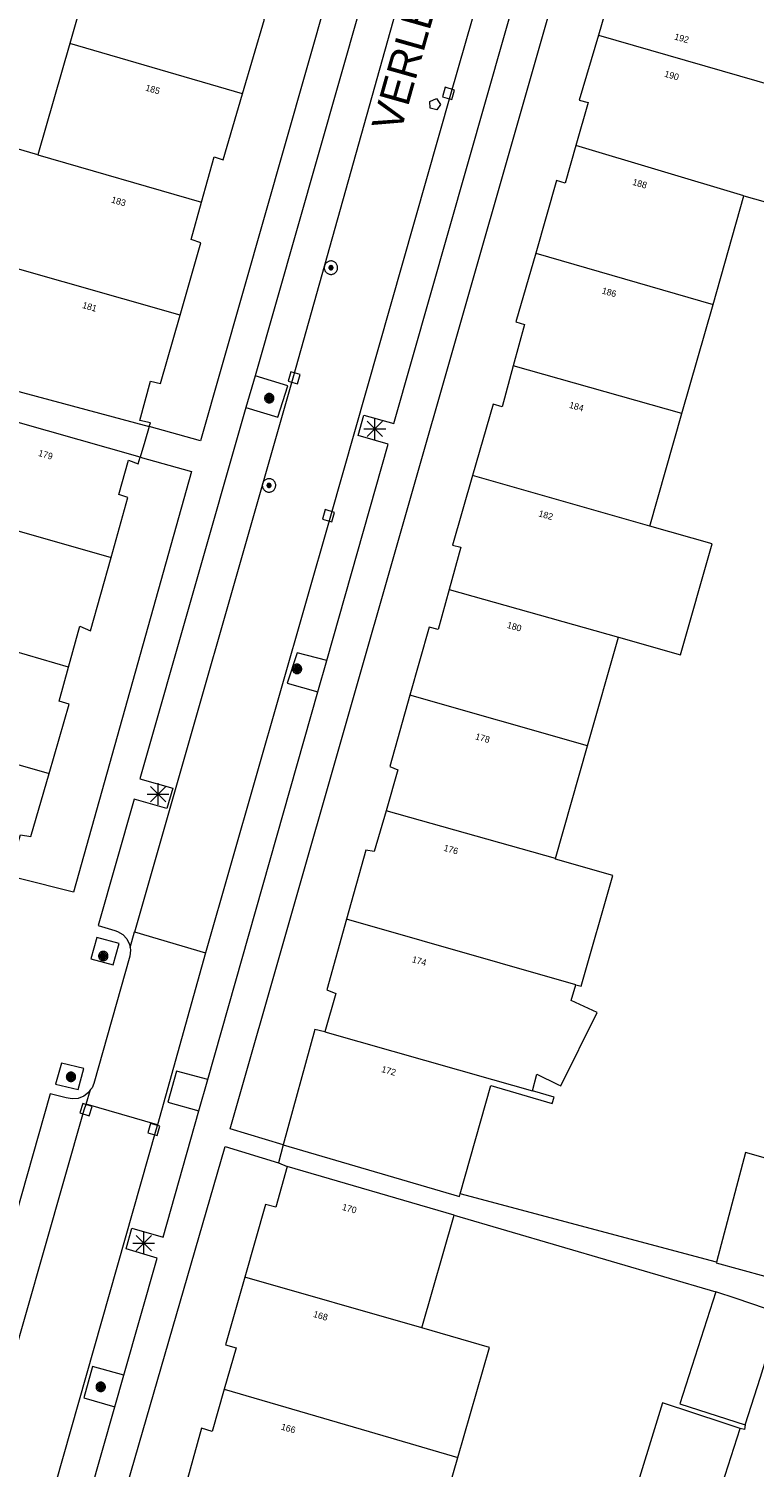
# Model space of a CAD drawing. Header units: metres. Extents: x 135779 to 137489, y 452643 to 455118.
# Tile 61 of 256: x 136502 to 136535, y 453078 to 453144. Entities that reach past the tile are written whole.
import ezdxf
from ezdxf.enums import TextEntityAlignment as Align

# ---------------------------------------------------------------- set-up
doc = ezdxf.new("R2010")
doc.units = ezdxf.units.M
for name, color, linetype, lineweight in [('KTop_NAR_Huisnummer (t)', 7, 'Continuous', 13), ('KTop_NAR_Huisnummer tijdelijk (t)', 7, 'Continuous', 13), ('KTop_ORL_Weg_Straatnaam (t)', 7, 'Continuous', 13), ('KTop_PAL_Lichtmast', 40, 'Continuous', 13), ('KTop_PND_Grondvlaksituatie van BAG-pand [tachy]', 1, 'Continuous', 13), ('KTop_PND_Pandscheiding', 40, 'Continuous', 13), ('KTop_PUT_Brandkraan of -put', 1, 'Continuous', 13), ('KTop_PUT_Inspectie- of rioolput', 15, 'Continuous', 13), ('KTop_PUT_Kolk', 15, 'Continuous', 13), ('KTop_VGO_Boom', 92, 'Continuous', 13), ('KTop_WGD_Parkeervlak', 251, 'Continuous', 13), ('KTop_WGD_Rijbaan_Lokale weg', 251, 'Continuous', 13), ('KTop_WGD_Rijbaan_Lokale weg_verkeersdrempel', 40, 'Continuous', 13), ('KTop_WGD_Voetpad', 251, 'Continuous', 13), ('KTop_WGD_Voetpad_achterpad', 251, 'Continuous', 13)]:
    doc.layers.add(name, color=color, linetype=linetype, lineweight=lineweight)
doc.styles.add('Style-ROVU', font='ROVU.shx')
doc.styles.add('Style-ROVUCURSIEF', font='ROVUCURSIEF.shx')

# ---------------------------------------------------------------- blocks, each defined once
blk = doc.blocks.new('PAL_Lichtmast')
at = {"layer": 'KTop_PAL_Lichtmast'}
for p, q in [((-0.354, -0.354), (0.354, 0.354)), ((0.354, -0.354), (-0.354, 0.354)), ((0, -0.5), (0, 0.5)), ((-0.5, 0), (0.5, 0))]:
    blk.add_line(p, q, dxfattribs=at)
blk = doc.blocks.new('PUT_Brandkraan_of_-put')
at = {"layer": 'KTop_PUT_Brandkraan of -put'}
for p, q in [((-0.25, 0.034), (0, 0.25)), ((-0.158, -0.25), (-0.25, 0.034)), ((0, 0.25), (0.25, 0.033)), ((0.25, 0.033), (0.158, -0.25)), ((0.158, -0.25), (-0.158, -0.25))]:
    blk.add_line(p, q, dxfattribs=at)
blk = doc.blocks.new('PUT_Inspectie-_of_rioolput')
at = {"layer": 'KTop_PUT_Inspectie- of rioolput', "flags": 128}
for points in [[(0.31, 0), (0.308, 0.032), (0.303, 0.064), (0.294, 0.095), (0.283, 0.126), (0.268, 0.155), (0.25, 0.182), (0.23, 0.207), (0.207, 0.23), (0.182, 0.25), (0.154, 0.268), (0.126, 0.283), (0.095, 0.294), (0.064, 0.303), (0.032, 0.308), (0, 0.309), (-0.032, 0.308), (-0.064, 0.303), (-0.096, 0.294), (-0.126, 0.283), (-0.155, 0.268), (-0.182, 0.25), (-0.207, 0.23), (-0.23, 0.207), (-0.25, 0.182), (-0.268, 0.154), (-0.283, 0.126), (-0.294, 0.095), (-0.303, 0.064), (-0.308, 0.032), (-0.309, 0), (-0.308, -0.032), (-0.303, -0.064), (-0.294, -0.096), (-0.283, -0.126), (-0.268, -0.155), (-0.25, -0.182), (-0.23, -0.207), (-0.207, -0.23), (-0.182, -0.25), (-0.155, -0.268), (-0.126, -0.283), (-0.096, -0.294), (-0.064, -0.303), (-0.032, -0.308), (0, -0.309), (0.032, -0.308), (0.064, -0.303), (0.095, -0.294), (0.126, -0.283), (0.155, -0.268), (0.182, -0.25), (0.207, -0.23), (0.23, -0.207), (0.25, -0.182), (0.268, -0.155), (0.283, -0.126), (0.294, -0.096), (0.303, -0.064), (0.308, -0.032), (0.31, 0)], [(0.095, 0), (0.094, 0.009), (0.092, 0.019), (0.09, 0.029), (0.086, 0.038), (0.082, 0.047), (0.076, 0.055), (0.07, 0.063), (0.063, 0.07), (0.055, 0.076), (0.047, 0.082), (0.038, 0.086), (0.029, 0.09), (0.019, 0.092), (0.009, 0.094), (0, 0.094), (-0.01, 0.094), (-0.02, 0.092), (-0.029, 0.09), (-0.039, 0.086), (-0.048, 0.082), (-0.056, 0.076), (-0.064, 0.07), (-0.071, 0.063), (-0.077, 0.055), (-0.082, 0.047), (-0.087, 0.038), (-0.09, 0.029), (-0.093, 0.019), (-0.094, 0.009), (-0.095, 0), (-0.094, -0.01), (-0.093, -0.02), (-0.09, -0.029), (-0.087, -0.039), (-0.082, -0.048), (-0.077, -0.056), (-0.071, -0.064), (-0.064, -0.071), (-0.056, -0.077), (-0.047, -0.082), (-0.039, -0.087), (-0.029, -0.09), (-0.02, -0.093), (-0.01, -0.094), (0, -0.095), (0.009, -0.094), (0.019, -0.093), (0.029, -0.09), (0.038, -0.087), (0.047, -0.082), (0.055, -0.077), (0.063, -0.071), (0.07, -0.064), (0.076, -0.056), (0.082, -0.047), (0.086, -0.039), (0.09, -0.029), (0.092, -0.02), (0.094, -0.01), (0.095, 0)], [(0.035, 0), (0.034, 0.003), (0.034, 0.007), (0.033, 0.01), (0.031, 0.014), (0.03, 0.017), (0.028, 0.02), (0.026, 0.023), (0.023, 0.026), (0.02, 0.028), (0.017, 0.03), (0.014, 0.031), (0.01, 0.033), (0.007, 0.034), (0.003, 0.034), (0, 0.034), (-0.004, 0.034), (-0.007, 0.034), (-0.011, 0.033), (-0.014, 0.031), (-0.018, 0.03), (-0.021, 0.028), (-0.023, 0.026), (-0.026, 0.023), (-0.028, 0.02), (-0.03, 0.017), (-0.032, 0.014), (-0.033, 0.01), (-0.034, 0.007), (-0.035, 0.003), (-0.035, 0), (-0.035, -0.004), (-0.034, -0.007), (-0.033, -0.011), (-0.032, -0.014), (-0.03, -0.018), (-0.028, -0.021), (-0.026, -0.023), (-0.023, -0.026), (-0.021, -0.028), (-0.017, -0.03), (-0.014, -0.032), (-0.011, -0.033), (-0.007, -0.034), (-0.004, -0.035), (0, -0.035), (0.003, -0.035), (0.007, -0.034), (0.01, -0.033), (0.014, -0.032), (0.017, -0.03), (0.02, -0.028), (0.023, -0.026), (0.026, -0.023), (0.028, -0.021), (0.03, -0.017), (0.031, -0.014), (0.033, -0.011), (0.034, -0.007), (0.034, -0.004), (0.035, 0)], [(0.01, 0.02), (0.007, 0.02), (0.005, 0.021), (0.003, 0.022), (0.001, 0.022), (-0.001, 0.022), (-0.004, 0.022), (-0.006, 0.021), (-0.008, 0.02), (-0.01, 0.019), (-0.012, 0.018), (-0.014, 0.017), (-0.016, 0.015), (-0.017, 0.013), (-0.019, 0.012), (-0.02, 0.009), (-0.021, 0.007), (-0.022, 0.005), (-0.022, 0.003), (-0.022, 0.001), (-0.022, -0.001), (-0.022, -0.004), (-0.022, -0.006), (-0.021, -0.008), (-0.02, -0.01), (-0.019, -0.012), (-0.017, -0.014), (-0.016, -0.016), (-0.014, -0.017), (-0.012, -0.019), (-0.01, -0.02), (-0.008, -0.021), (-0.006, -0.022), (-0.003, -0.022), (-0.001, -0.022), (0.001, -0.022), (0.003, -0.022), (0.005, -0.022), (0.008, -0.021), (0.01, -0.02), (0.012, -0.019), (0.014, -0.017), (0.015, -0.016), (0.017, -0.014), (0.018, -0.012), (0.02, -0.01), (0.02, -0.008), (0.021, -0.006), (0.022, -0.003), (0.022, -0.001), (0.022, 0.001), (0.022, 0.003), (0.021, 0.005), (0.02, 0.008), (0.019, 0.01), (0.018, 0.012), (0.017, 0.014), (0.015, 0.015), (0.013, 0.017), (0.012, 0.018), (0.01, 0.02)]]:
    blk.add_lwpolyline(points, dxfattribs=at)
blk = doc.blocks.new('PUT_Kolk')
at = {"layer": 'KTop_PUT_Kolk', "flags": 128}
blk.add_lwpolyline([(0.225, -0.225), (0.225, 0.225), (-0.225, 0.225), (-0.225, -0.225), (0.225, -0.225)], dxfattribs=at)
blk = doc.blocks.new('VGO_Boom')
at = {"layer": 'KTop_VGO_Boom', "flags": 128}
for points in [[(0.215, 0), (0.214, 0.022), (0.21, 0.045), (0.204, 0.066), (0.196, 0.087), (0.186, 0.108), (0.174, 0.126), (0.16, 0.144), (0.144, 0.16), (0.126, 0.174), (0.107, 0.186), (0.087, 0.196), (0.066, 0.204), (0.045, 0.21), (0.022, 0.214), (-0.001, 0.215), (-0.023, 0.214), (-0.045, 0.21), (-0.067, 0.204), (-0.088, 0.196), (-0.108, 0.186), (-0.127, 0.174), (-0.144, 0.16), (-0.16, 0.144), (-0.174, 0.126), (-0.187, 0.107), (-0.197, 0.087), (-0.205, 0.066), (-0.211, 0.045), (-0.214, 0.022), (-0.215, -0.001), (-0.214, -0.023), (-0.211, -0.045), (-0.205, -0.067), (-0.197, -0.088), (-0.187, -0.108), (-0.174, -0.127), (-0.16, -0.144), (-0.144, -0.16), (-0.127, -0.174), (-0.108, -0.187), (-0.088, -0.197), (-0.067, -0.205), (-0.045, -0.211), (-0.023, -0.214), (0, -0.215), (0.022, -0.214), (0.045, -0.211), (0.066, -0.205), (0.087, -0.197), (0.108, -0.187), (0.126, -0.174), (0.144, -0.16), (0.16, -0.144), (0.174, -0.127), (0.186, -0.108), (0.196, -0.088), (0.204, -0.067), (0.21, -0.045), (0.214, -0.023), (0.215, -0.001)], [(0.155, 0), (0.154, 0.016), (0.152, 0.032), (0.147, 0.048), (0.142, 0.063), (0.134, 0.078), (0.125, 0.091), (0.115, 0.104), (0.104, 0.115), (0.091, 0.125), (0.077, 0.134), (0.063, 0.142), (0.048, 0.147), (0.032, 0.152), (0.016, 0.154), (-0.001, 0.155), (-0.017, 0.154), (-0.033, 0.152), (-0.048, 0.147), (-0.064, 0.142), (-0.078, 0.134), (-0.092, 0.125), (-0.104, 0.115), (-0.116, 0.104), (-0.126, 0.091), (-0.135, 0.077), (-0.142, 0.063), (-0.148, 0.048), (-0.152, 0.032), (-0.155, 0.016), (-0.155, -0.001), (-0.155, -0.017), (-0.152, -0.033), (-0.148, -0.048), (-0.142, -0.064), (-0.135, -0.078), (-0.126, -0.092), (-0.116, -0.104), (-0.104, -0.116), (-0.092, -0.126), (-0.078, -0.135), (-0.064, -0.142), (-0.048, -0.148), (-0.033, -0.152), (-0.017, -0.155), (0, -0.155), (0.016, -0.155), (0.032, -0.152), (0.048, -0.148), (0.063, -0.142), (0.078, -0.135), (0.091, -0.126), (0.104, -0.116), (0.115, -0.104), (0.125, -0.092), (0.134, -0.078), (0.142, -0.064), (0.147, -0.048), (0.152, -0.033), (0.154, -0.017), (0.155, -0.001)], [(0.095, 0), (0.094, 0.01), (0.093, 0.02), (0.09, 0.029), (0.087, 0.039), (0.082, 0.048), (0.077, 0.056), (0.071, 0.064), (0.064, 0.071), (0.056, 0.077), (0.047, 0.082), (0.039, 0.087), (0.029, 0.09), (0.02, 0.093), (0.01, 0.094), (-0.001, 0.095), (-0.01, 0.094), (-0.02, 0.093), (-0.03, 0.09), (-0.039, 0.087), (-0.048, 0.082), (-0.056, 0.077), (-0.064, 0.071), (-0.071, 0.064), (-0.077, 0.056), (-0.083, 0.047), (-0.087, 0.039), (-0.091, 0.029), (-0.093, 0.02), (-0.095, 0.01), (-0.095, -0.001), (-0.095, -0.01), (-0.093, -0.02), (-0.091, -0.03), (-0.087, -0.039), (-0.083, -0.048), (-0.077, -0.056), (-0.071, -0.064), (-0.064, -0.071), (-0.056, -0.077), (-0.048, -0.083), (-0.039, -0.087), (-0.03, -0.091), (-0.02, -0.093), (-0.01, -0.095), (0, -0.095), (0.01, -0.095), (0.02, -0.093), (0.029, -0.091), (0.039, -0.087), (0.048, -0.083), (0.056, -0.077), (0.064, -0.071), (0.071, -0.064), (0.077, -0.056), (0.082, -0.048), (0.087, -0.039), (0.09, -0.03), (0.093, -0.02), (0.094, -0.01), (0.095, -0.001)], [(0.035, 0), (0.035, 0.004), (0.034, 0.007), (0.033, 0.011), (0.032, 0.014), (0.03, 0.018), (0.028, 0.021), (0.026, 0.023), (0.023, 0.026), (0.021, 0.028), (0.017, 0.03), (0.014, 0.032), (0.011, 0.033), (0.007, 0.034), (0.004, 0.035), (-0.001, 0.035), (-0.004, 0.035), (-0.008, 0.034), (-0.011, 0.033), (-0.015, 0.032), (-0.018, 0.03), (-0.021, 0.028), (-0.024, 0.026), (-0.027, 0.023), (-0.029, 0.021), (-0.031, 0.017), (-0.032, 0.014), (-0.034, 0.011), (-0.035, 0.007), (-0.035, 0.004), (-0.035, -0.001), (-0.035, -0.004), (-0.035, -0.008), (-0.034, -0.011), (-0.032, -0.015), (-0.031, -0.018), (-0.029, -0.021), (-0.027, -0.024), (-0.024, -0.027), (-0.021, -0.029), (-0.018, -0.031), (-0.015, -0.032), (-0.011, -0.034), (-0.008, -0.035), (-0.004, -0.035), (0, -0.035), (0.004, -0.035), (0.007, -0.035), (0.011, -0.034), (0.014, -0.032), (0.018, -0.031), (0.021, -0.029), (0.023, -0.027), (0.026, -0.024), (0.028, -0.021), (0.03, -0.018), (0.032, -0.015), (0.033, -0.011), (0.034, -0.008), (0.035, -0.004), (0.035, 0)]]:
    blk.add_lwpolyline(points, dxfattribs=at)

msp = doc.modelspace()

# ---------------------------------------------------------------- linework, layer by layer
at = {"layer": 'KTop_PND_Grondvlaksituatie van BAG-pand [tachy]', "flags": 128}
for points in [[(136529.841, 453149.526), (136528.223, 453143.957)], [(136505.271, 453148.511), (136503.851, 453143.578)], [(136511.819, 453141.255), (136512.827, 453144.692), (136512.428, 453144.813), (136512.926, 453146.565)], [(136528.223, 453143.957), (136527.332, 453140.955), (136527.746, 453140.849), (136527.18, 453138.868)], [(136503.851, 453143.578), (136502.372, 453138.441)], [(136509.928, 453136.264), (136510.505, 453138.354), (136510.924, 453138.208), (136511.819, 453141.255)], [(136534.921, 453136.544), (136537.377, 453135.857), (136538.799, 453140.899)], [(136502.372, 453138.441), (136500, 453139.124), (136499.65, 453139.225)], [(136527.18, 453138.868), (136526.687, 453137.137), (136526.293, 453137.253), (136525.328, 453133.911)], [(136533.501, 453131.548), (136534.921, 453136.544)], [(136508.934, 453131.054), (136509.886, 453134.381), (136509.452, 453134.542), (136509.928, 453136.264)], [(136525.328, 453133.911), (136524.41, 453130.734), (136524.809, 453130.618), (136524.292, 453128.715)], [(136500.902, 453133.334), (136500, 453130.192), (136499.397, 453128.093), (136500, 453127.927), (136507.513, 453125.915)], [(136532.068, 453126.509), (136533.501, 453131.548)], [(136507.513, 453125.915), (136507.563, 453126.084), (136507.078, 453126.195), (136507.578, 453128.013), (136508.032, 453127.897), (136508.934, 453131.054)], [(136524.292, 453128.715), (136523.775, 453126.816), (136523.371, 453126.947), (136522.418, 453123.665)], [(136507.095, 453124.508), (136500, 453126.516), (136499.027, 453126.799), (136496.131, 453127.656), (136495.569, 453125.756), (136494.783, 453123.03), (136497.687, 453122.193)], [(136530.595, 453121.328), (136532.068, 453126.509)], [(136505.754, 453119.877), (136506.529, 453122.643), (136506.11, 453122.779), (136506.549, 453124.362), (136507.003, 453124.196), (136507.095, 453124.508)], [(136522.418, 453123.665), (136521.486, 453120.453), (136521.876, 453120.357), (136521.344, 453118.41)], [(136529.139, 453116.206), (136532.003, 453115.392), (136533.459, 453120.514), (136530.595, 453121.328)], [(136503.795, 453114.825), (136504.315, 453116.71), (136504.808, 453116.503), (136505.754, 453119.877)], [(136521.344, 453118.41), (136520.837, 453116.555), (136520.423, 453116.661), (136519.532, 453113.536)], [(136527.715, 453111.196), (136529.139, 453116.206)], [(136502.892, 453109.916), (136503.818, 453113.123), (136503.364, 453113.264), (136503.795, 453114.825)], [(136519.532, 453113.536), (136518.598, 453110.242), (136518.977, 453110.096), (136518.431, 453108.206)], [(136526.24, 453106.009), (136527.715, 453111.196)], [(136501.072, 453105.421), (136501.578, 453107.098), (136502.057, 453107.022), (136502.892, 453109.916)], [(136518.431, 453108.206), (136517.888, 453106.325), (136517.494, 453106.396), (136516.608, 453103.214)], [(136527.174, 453100.19), (136527.423, 453100.119), (136528.875, 453105.226), (136526.232, 453105.98), (136526.24, 453106.009)], [(136516.608, 453103.214), (136515.7, 453099.951), (136516.119, 453099.79), (136515.611, 453098.021)], [(136525.173, 453095.29), (136525.375, 453096.072), (136526.344, 453095.59), (136526.48, 453095.522), (136528.164, 453098.908), (136526.969, 453099.466), (136527.174, 453100.19)], [(136515.611, 453098.021), (136515.148, 453098.124), (136513.692, 453092.801)], [(136521.844, 453090.55), (136523.261, 453095.535), (136526.093, 453094.708), (136526.176, 453095.001), (136525.173, 453095.29)], [(136513.692, 453092.801), (136521.809, 453090.426), (136521.844, 453090.55)], [(136537.531, 453091.734), (136535, 453092.46), (136533.662, 453087.403)], [(136513.864, 453091.816), (136513.347, 453089.927), (136512.877, 453090.054), (136511.919, 453086.706)], [(136521.561, 453089.56), (136513.864, 453091.816)], [(136533.662, 453087.403), (136533.653, 453087.368), (136535.891, 453086.761), (136537.501, 453091.621), (136537.531, 453091.734)], [(136520.084, 453084.367), (136521.561, 453089.56)], [(136511.919, 453086.706), (136511.026, 453083.583), (136511.52, 453083.451), (136510.972, 453081.547)], [(136533.635, 453086.03), (136531.971, 453080.87), (136534.985, 453079.898)], [(136534.985, 453079.898), (136535.695, 453082.101), (136536.592, 453085.026), (136534.566, 453085.73), (136533.635, 453086.03)], [(136521.731, 453078.392), (136523.191, 453083.461), (136520.084, 453084.367)], [(136510.972, 453081.547), (136510.409, 453079.589), (136509.925, 453079.746), (136509.004, 453076.412)], [(136534.757, 453079.74), (136534.01, 453079.982), (136531.179, 453080.919), (136529.684, 453076.078), (136530.475, 453075.848)], [(136533.228, 453075.008), (136534.757, 453079.74)], [(136517.168, 453074.111), (136520.246, 453073.236), (136521.731, 453078.392)]]:
    msp.add_lwpolyline(points, dxfattribs=at)
at = {"layer": 'KTop_PND_Pandscheiding', "flags": 128}
for points in [[(136528.223, 453143.957), (136537.126, 453141.383)], [(136511.819, 453141.255), (136503.851, 453143.578)], [(136502.372, 453138.441), (136509.928, 453136.264)], [(136534.921, 453136.544), (136527.18, 453138.868)], [(136525.328, 453133.911), (136533.501, 453131.548)], [(136508.934, 453131.054), (136500.902, 453133.334)], [(136532.068, 453126.509), (136524.292, 453128.715)], [(136530.595, 453121.328), (136522.418, 453123.665)], [(136497.687, 453122.193), (136500, 453121.529), (136505.754, 453119.877)], [(136503.795, 453114.825), (136500, 453115.931), (136493.367, 453117.885)], [(136521.344, 453118.41), (136529.139, 453116.206)], [(136527.715, 453111.196), (136519.532, 453113.536)], [(136494.819, 453112.25), (136500, 453110.752), (136502.892, 453109.916)], [(136526.24, 453106.009), (136518.431, 453108.206)], [(136527.174, 453100.19), (136516.608, 453103.214)], [(136515.611, 453098.021), (136523.341, 453095.818), (136525.173, 453095.29)], [(136520.084, 453084.367), (136511.919, 453086.706)], [(136510.972, 453081.547), (136518.645, 453079.304), (136521.731, 453078.392)]]:
    msp.add_lwpolyline(points, dxfattribs=at)
at = {"layer": 'KTop_WGD_Parkeervlak', "flags": 128}
for points in [[(136511.972, 453126.788), (136513.442, 453126.354), (136513.901, 453127.784), (136512.389, 453128.248)], [(136515.696, 453115.132), (136514.336, 453115.482), (136513.878, 453114.085), (136515.284, 453113.68)], [(136510.209, 453095.813), (136508.763, 453096.198), (136508.363, 453094.771), (136509.799, 453094.368)], [(136506.34, 453082.184), (136504.904, 453082.59), (136504.5, 453081.141), (136505.926, 453080.726)]]:
    msp.add_lwpolyline(points, dxfattribs=at)
at = {"layer": 'KTop_WGD_Rijbaan_Lokale weg', "flags": 128}
for points in [[(136506.839, 453102.621), (136506.841, 453102.627), (136514.144, 453128.16), (136520.689, 453151.505)], [(136524.111, 453150.634), (136521.406, 453141.219), (136515.862, 453121.78), (136510.112, 453101.665)], [(136506.839, 453102.621), (136510.112, 453101.665)], [(136494.068, 453057.666), (136496.077, 453064.889), (136498.056, 453071.819), (136500, 453078.624), (136504.51, 453094.414), (136504.598, 453094.688)], [(136507.888, 453093.725), (136504.598, 453094.688)], [(136507.888, 453093.725), (136507.822, 453093.49), (136501.4, 453070.873), (136500, 453065.941), (136499.429, 453063.93), (136485.67, 453015.315)]]:
    msp.add_lwpolyline(points, dxfattribs=at)
at = {"layer": 'KTop_WGD_Rijbaan_Lokale weg_verkeersdrempel', "flags": 128}
for points in [[(136506.633, 453101.899), (136506.839, 453102.621)], [(136506.633, 453101.899), (136506.655, 453101.775), (136506.625, 453101.499), (136504.951, 453095.631), (136504.875, 453095.441), (136504.812, 453095.354)], [(136510.112, 453101.665), (136510.11, 453101.657), (136507.888, 453093.725)], [(136504.598, 453094.688), (136504.812, 453095.354)]]:
    msp.add_lwpolyline(points, dxfattribs=at)
at = {"layer": 'KTop_WGD_Voetpad', "flags": 128}
for points in [[(136520.689, 453151.505), (136520.524, 453151.435), (136520.31, 453151.463), (136519.121, 453151.801), (136517.524, 453146.214), (136518.925, 453145.791), (136518.669, 453144.849), (136517.243, 453145.229), (136512.389, 453128.248)], [(136515.696, 453115.132), (136518.527, 453125.099), (136517.142, 453125.504), (136517.401, 453126.438), (136518.794, 453126.055), (136525.581, 453149.901), (136524.873, 453150.108), (136524.691, 453150.175), (136524.396, 453150.28), (136524.2, 453150.405), (136524.111, 453150.634)], [(136514.352, 453149.947), (136516.712, 453149.256), (136509.869, 453125.254), (136507.513, 453125.915)], [(136513.692, 453092.801), (136511.239, 453093.548), (136527.216, 453149.433), (136527.436, 453150.202), (136529.841, 453149.526)], [(136512.389, 453128.248), (136511.972, 453126.788)], [(136511.972, 453126.788), (136507.083, 453109.68), (136508.596, 453109.25), (136508.328, 453108.311), (136506.816, 453108.747), (136505.151, 453102.921), (136505.931, 453102.681), (136506.05, 453102.641), (136506.29, 453102.5), (136506.481, 453102.298), (136506.606, 453102.049), (136506.633, 453101.899)], [(136507.513, 453125.915), (136507.308, 453125.224), (136507.095, 453124.508)], [(136507.095, 453124.508), (136509.466, 453123.843), (136504.025, 453104.455), (136501.509, 453105.09)], [(136515.284, 453113.68), (136515.696, 453115.132)], [(136510.209, 453095.813), (136515.284, 453113.68)], [(136504.821, 453101.381), (136505.851, 453101.111), (136506.131, 453102.091), (136505.101, 453102.361), (136504.821, 453101.381)], [(136504.231, 453095.361), (136504.501, 453096.321), (136503.461, 453096.571), (136503.191, 453095.611), (136504.231, 453095.361)], [(136504.812, 453095.354), (136504.711, 453095.216), (136504.49, 453095.046), (136504.231, 453094.946), (136503.953, 453094.924), (136503.681, 453094.981), (136502.941, 453095.161), (136500, 453084.803), (136496.443, 453072.275), (136492.611, 453058.781), (136493.351, 453058.571), (136493.455, 453058.535), (136493.697, 453058.394), (136493.889, 453058.191), (136494.016, 453057.941), (136494.068, 453057.666)], [(136509.799, 453094.368), (136510.209, 453095.813)], [(136506.34, 453082.184), (136507.874, 453087.581), (136506.442, 453088.012), (136506.715, 453088.959), (136508.151, 453088.556), (136509.799, 453094.368)], [(136499.006, 453039.79), (136496.015, 453040.642), (136500, 453054.625), (136504.443, 453070.011), (136511.005, 453092.738), (136513.465, 453091.972)], [(136513.692, 453092.801), (136513.465, 453091.972)], [(136505.926, 453080.726), (136506.34, 453082.184)], [(136502.757, 453069.571), (136502.998, 453070.42), (136505.926, 453080.726)]]:
    msp.add_lwpolyline(points, dxfattribs=at)
at = {"layer": 'KTop_WGD_Voetpad_achterpad', "flags": 128}
for points in [[(136513.465, 453091.972), (136513.864, 453091.816)], [(136533.662, 453087.403), (136521.844, 453090.55)], [(136521.561, 453089.56), (136533.635, 453086.03)], [(136534.985, 453079.898), (136534.951, 453079.694), (136534.757, 453079.74)]]:
    msp.add_lwpolyline(points, dxfattribs=at)

# ---------------------------------------------------------------- block references
at = {"layer": 'KTop_PAL_Lichtmast'}
for p in [(136517.912, 453125.812), (136507.922, 453108.972), (136507.262, 453088.282)]:
    msp.add_blockref('PAL_Lichtmast', p, dxfattribs=at)
at = {"layer": 'KTop_PUT_Brandkraan of -put', "rotation": 344.0818579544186}
msp.add_blockref('PUT_Brandkraan_of_-put', (136520.682, 453140.792), dxfattribs=at)
at = {"layer": 'KTop_PUT_Inspectie- of rioolput'}
for p, rotation in [((136515.889, 453133.237), 164.3386379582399), ((136513.034, 453123.202), 164.0383047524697)]:
    msp.add_blockref('PUT_Inspectie-_of_rioolput', p, dxfattribs=dict(at, rotation=rotation))
at = {"layer": 'KTop_PUT_Kolk'}
for p, rotation in [((136521.302, 453141.272), 343.9702452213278), ((136514.192, 453128.163), 164.3386379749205), ((136515.781, 453121.806), 344.081857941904), ((136504.593, 453094.423), 162.1946497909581), ((136507.722, 453093.512), 344.148332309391)]:
    msp.add_blockref('PUT_Kolk', p, dxfattribs=dict(at, rotation=rotation))
at = {"layer": 'KTop_VGO_Boom'}
for p in [(136513.045, 453127.221), (136514.327, 453114.745), (136505.395, 453101.511), (136503.905, 453095.941), (136505.275, 453081.651)]:
    msp.add_blockref('VGO_Boom', p, dxfattribs=at)

# ---------------------------------------------------------------- texts
at = {"layer": 'KTop_NAR_Huisnummer (t)', "style": 'Style-ROVU'}
for s, p in [('185', (136507.999, 453141.365)), ('183', (136506.422, 453136.205)), ('181', (136505.087, 453131.343)), ('179', (136503.058, 453124.527))]:
    msp.add_text(s, height=0.3, rotation=344, dxfattribs=at).set_placement(p, align=Align.MIDDLE_RIGHT)
at = {"layer": 'KTop_NAR_Huisnummer tijdelijk (t)', "style": 'Style-ROVUCURSIEF'}
for s, rotation, p in [('192', 344.2, (136531.735, 453143.904)), ('190', 344.2, (136531.275, 453142.19)), ('188', 344.2, (136529.805, 453137.203)), ('186', 344.2, (136528.393, 453132.197)), ('184', 344.2, (136526.885, 453126.93)), ('182', 344.2, (136525.474, 453121.924)), ('180', 344.2, (136524.019, 453116.785)), ('178', 344.2, (136522.558, 453111.649)), ('176', 344.2, (136521.1, 453106.511)), ('174', 344.2, (136519.639, 453101.375)), ('172', 344.2, (136518.231, 453096.312)), ('170', 344.2, (136516.418, 453089.959)), ('168', 344, (136515.089, 453085.024)), ('166', 344, (136513.602, 453079.833))]:
    msp.add_text(s, height=0.3, rotation=rotation, dxfattribs=at).set_placement(p, align=Align.MIDDLE_LEFT)
at = {"layer": 'KTop_ORL_Weg_Straatnaam (t)', "style": 'Style-ROVU'}
msp.add_text('VERLENGDE HOOGRAVENSEWEG', height=1.4, rotation=74.21205, dxfattribs=at).set_placement((136519.096, 453139.422))

doc.saveas('drawing.dxf')
